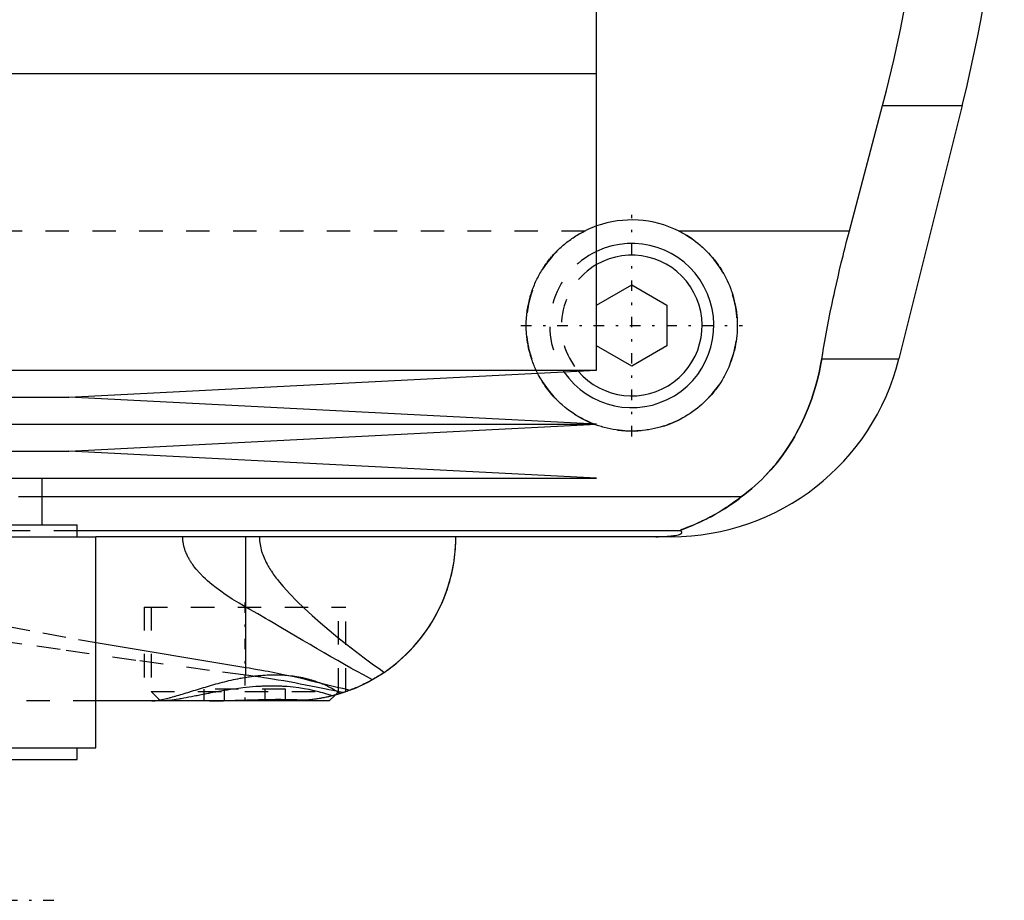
# Model space of a CAD drawing. Extents: x -90 to 90, y -137 to 442.
# Tile 4 of 10: x 20 to 62, y -76 to -38. Entities that reach past the tile are written whole.
import ezdxf

# ---------------------------------------------------------------- set-up
doc = ezdxf.new("R2010")
doc.units = 0
doc.linetypes.add('CENTER', pattern=[1.5, 0.45, -0.5, 0.05, -0.5])
doc.linetypes.add('DASHED', pattern=[2, 1, -1])
for name, color, linetype in [('AM_0', 7, 'CONTINUOUS'), ('AM_3', 7, 'DASHED'), ('AM_7', 7, 'CENTER')]:
    doc.layers.add(name, color=color, linetype=linetype)

msp = doc.modelspace()

# ---------------------------------------------------------------- linework, layer by layer
at = {"layer": 'AM_0', "color": 7, "linetype": 'CONTINUOUS'}
for p, q in [((45, -40.25), (45, -27.6)), ((-45, -40.25), (45, -40.25)), ((45, -52.9), (45, -40.25)), ((55.781, -46.968), (57.2, -41.616)), ((57.2, -41.616), (60.596, -41.616)), ((60.596, -41.616), (57.893, -52.426)), ((48.498, -46.968), (55.781, -46.968)), ((45, -50.134), (46.5, -49.268)), ((46.5, -49.268), (48, -50.134)), ((48, -50.134), (48, -51.866)), ((46.5, -52.732), (45, -51.866)), ((48, -51.866), (46.5, -52.732)), ((54.602, -52.426), (57.893, -52.426)), ((-45, -52.9), (45, -52.9)), ((22.5, -54.05), (45, -52.9)), ((-22.5, -54.05), (22.5, -54.05)), ((45, -55.2), (22.5, -54.05)), ((-45, -55.2), (45, -55.2)), ((22.5, -56.35), (45, -55.2)), ((-22.5, -56.35), (22.5, -56.35)), ((45, -57.5), (22.5, -56.35)), ((-45, -57.5), (45, -57.5)), ((21.35, -59.5), (21.35, -57.5)), ((51.173, -58.307), (21.35, -58.307)), ((10.44, -59.5), (22.85, -59.5)), ((22.85, -60), (22.85, -59.5)), ((10.504, -60), (23.65, -60)), ((48.569, -59.746), (22.85, -59.746)), ((23.65, -69), (23.65, -60)), ((48.192, -60), (23.65, -60)), ((30.043, -65.574), (30.043, -60)), ((23.665, -64.516), (30.043, -65.574)), ((33.6, -67), (33.848, -66.752)), ((34.233, -66.634), (34.069, -66.687)), ((33.6, -67), (23.682, -67)), ((10.504, -69), (23.65, -69)), ((22.85, -69.5), (22.85, -69)), ((10.44, -69.5), (22.85, -69.5))]:
    msp.add_line(p, q, dxfattribs=at)
for points in [[(57.2, -41.616, 0), (57.366, -40.978, 0), (57.676, -39.685, 0), (57.958, -38.376, 0), (58.088, -37.717, 0), (58.21, -37.055, 0), (58.431, -35.726, 0), (58.62, -34.395, 0), (58.777, -33.067, 0), (58.902, -31.746, 0), (58.995, -30.438, 0), (59.03, -29.791, 0), (59.057, -29.149, 0), (59.089, -27.883, 0), (59.094, -26.642, 0), (59.071, -25.384, 0), (59.018, -24.102, 0), (58.935, -22.799, 0), (58.882, -22.142, 0), (58.821, -21.482, 0), (58.674, -20.156, 0), (58.495, -18.825, 0), (58.394, -18.159, 0)], [(48.498, -46.968, 0), (48.557, -46.998, 0), (48.673, -47.059, 0), (48.786, -47.124, 0), (48.842, -47.158, 0), (48.898, -47.192, 0), (49.007, -47.263, 0), (49.113, -47.336, 0), (49.217, -47.413, 0), (49.318, -47.491, 0), (49.416, -47.573, 0), (49.464, -47.614, 0), (49.511, -47.656, 0), (49.603, -47.741, 0), (49.692, -47.828, 0), (49.778, -47.917, 0), (49.863, -48.01, 0), (49.946, -48.106, 0), (49.986, -48.155, 0), (50.026, -48.204, 0), (50.104, -48.306, 0), (50.18, -48.41, 0), (50.217, -48.463, 0), (50.253, -48.517, 0), (50.323, -48.626, 0), (50.39, -48.737, 0), (50.422, -48.794, 0), (50.454, -48.851, 0), (50.514, -48.966, 0), (50.572, -49.084, 0), (50.625, -49.203, 0), (50.676, -49.323, 0), (50.723, -49.445, 0), (50.745, -49.506, 0), (50.766, -49.568, 0), (50.806, -49.692, 0), (50.842, -49.816, 0), (50.874, -49.942, 0), (50.902, -50.067, 0), (50.927, -50.193, 0), (50.938, -50.256, 0), (50.948, -50.319, 0), (50.966, -50.444, 0), (50.979, -50.569, 0), (50.99, -50.694, 0), (50.996, -50.817, 0), (51, -50.94, 0), (51, -51, 0), (51, -51.061, 0), (50.996, -51.183, 0), (50.99, -51.306, 0), (50.979, -51.429, 0), (50.966, -51.553, 0), (50.949, -51.677, 0), (50.939, -51.739, 0), (50.928, -51.8, 0), (50.904, -51.924, 0), (50.876, -52.047, 0), (50.845, -52.17, 0), (50.811, -52.291, 0), (50.773, -52.412, 0), (50.752, -52.472, 0), (50.731, -52.532, 0), (50.686, -52.651, 0), (50.638, -52.768, 0), (50.613, -52.826, 0), (50.587, -52.884, 0), (50.532, -52.998, 0), (50.474, -53.111, 0), (50.444, -53.166, 0), (50.414, -53.221, 0), (50.35, -53.33, 0), (50.283, -53.436, 0), (50.214, -53.54, 0), (50.143, -53.642, 0), (50.068, -53.742, 0), (50.03, -53.79, 0), (49.992, -53.838, 0), (49.913, -53.933, 0), (49.832, -54.024, 0), (49.75, -54.113, 0), (49.666, -54.198, 0), (49.579, -54.281, 0), (49.535, -54.322, 0), (49.49, -54.363, 0), (49.397, -54.443, 0), (49.302, -54.521, 0), (49.203, -54.597, 0), (49.102, -54.671, 0), (48.998, -54.743, 0), (48.945, -54.778, 0), (48.892, -54.812, 0), (48.783, -54.878, 0), (48.672, -54.941, 0), (48.559, -55.001, 0), (48.444, -55.059, 0), (48.326, -55.113, 0), (48.267, -55.138, 0), (48.208, -55.163, 0), (48.087, -55.211, 0), (47.966, -55.255, 0), (47.843, -55.295, 0), (47.718, -55.332, 0), (47.594, -55.365, 0), (47.531, -55.38, 0), (47.468, -55.395, 0), (47.342, -55.421, 0), (47.215, -55.443, 0), (47.152, -55.453, 0), (47.089, -55.461, 0), (46.962, -55.476, 0), (46.836, -55.487, 0), (46.773, -55.492, 0), (46.71, -55.495, 0), (46.586, -55.499, 0), (46.461, -55.5, 0), (46.337, -55.497, 0), (46.212, -55.491, 0), (46.086, -55.481, 0), (46.022, -55.475, 0), (45.959, -55.467, 0), (45.833, -55.45, 0), (45.706, -55.429, 0), (45.58, -55.405, 0), (45.454, -55.377, 0), (45.329, -55.345, 0), (45.266, -55.328, 0), (45.204, -55.309, 0), (45.081, -55.27, 0), (44.959, -55.228, 0), (44.898, -55.205, 0)], [(54.602, -52.426, 0), (54.628, -52.273, 0), (54.68, -51.966, 0), (54.735, -51.66, 0), (54.762, -51.506, 0), (54.79, -51.353, 0), (54.848, -51.047, 0), (54.907, -50.741, 0), (54.968, -50.435, 0), (55.031, -50.131, 0), (55.095, -49.827, 0), (55.128, -49.676, 0), (55.161, -49.525, 0), (55.227, -49.223, 0), (55.296, -48.924, 0), (55.365, -48.626, 0), (55.436, -48.327, 0), (55.51, -48.027, 0), (55.547, -47.877, 0), (55.585, -47.726, 0), (55.662, -47.424, 0), (55.741, -47.12, 0), (55.781, -46.968, 0)], [(51.173, -58.307, 0), (51.326, -58.19, 0), (51.623, -57.947, 0), (51.906, -57.692, 0), (52.043, -57.559, 0), (52.177, -57.423, 0), (52.435, -57.143, 0), (52.681, -56.852, 0), (52.913, -56.549, 0), (53.132, -56.236, 0), (53.337, -55.912, 0), (53.435, -55.746, 0), (53.53, -55.578, 0), (53.708, -55.236, 0), (53.873, -54.885, 0), (54.024, -54.526, 0), (54.161, -54.159, 0), (54.284, -53.785, 0), (54.34, -53.595, 0), (54.393, -53.404, 0), (54.487, -53.017, 0), (54.568, -52.624, 0), (54.602, -52.426, 0)], [(44.867, -55.193, 0), (44.779, -55.158, 0), (44.606, -55.082, 0), (44.437, -54.999, 0), (44.354, -54.955, 0), (44.272, -54.91, 0), (44.112, -54.814, 0), (43.957, -54.712, 0), (43.807, -54.605, 0), (43.664, -54.494, 0), (43.526, -54.377, 0), (43.46, -54.318, 0), (43.396, -54.258, 0), (43.271, -54.134, 0), (43.15, -54.005, 0), (43.033, -53.869, 0), (42.921, -53.728, 0), (42.814, -53.581, 0), (42.762, -53.506, 0), (42.712, -53.429, 0), (42.616, -53.272, 0), (42.526, -53.111, 0), (42.483, -53.029, 0)], [(48.569, -59.746, 0), (48.568, -59.745, 0), (48.567, -59.743, 0), (48.567, -59.741, 0), (48.567, -59.74, 0), (48.568, -59.739, 0), (48.57, -59.736, 0), (48.574, -59.733, 0), (48.578, -59.73, 0), (48.584, -59.727, 0), (48.591, -59.723, 0), (48.594, -59.721, 0), (48.598, -59.719, 0), (48.607, -59.715, 0), (48.617, -59.71, 0), (48.627, -59.706, 0), (48.638, -59.701, 0), (48.65, -59.696, 0), (48.657, -59.693, 0), (48.663, -59.69, 0), (48.677, -59.685, 0), (48.691, -59.679, 0), (48.698, -59.676, 0), (48.705, -59.673, 0), (48.72, -59.667, 0), (48.736, -59.661, 0), (48.744, -59.658, 0), (48.752, -59.655, 0), (48.769, -59.648, 0), (48.786, -59.641, 0), (48.804, -59.634, 0), (48.822, -59.627, 0), (48.841, -59.62, 0), (48.85, -59.616, 0), (48.86, -59.613, 0), (48.879, -59.605, 0), (48.899, -59.597, 0), (48.97, -59.569, 0), (49.095, -59.517, 0), (49.231, -59.459, 0), (49.381, -59.393, 0), (49.46, -59.356, 0), (49.542, -59.317, 0), (49.715, -59.232, 0), (49.897, -59.136, 0), (50.088, -59.03, 0), (50.285, -58.915, 0), (50.482, -58.793, 0), (50.581, -58.728, 0), (50.68, -58.663, 0), (50.878, -58.525, 0), (51.075, -58.381, 0), (51.173, -58.307, 0)], [(34.484, -66.545, 0), (34.742, -66.441, 0), (35.22, -66.216, 0), (35.664, -65.965, 0), (35.877, -65.829, 0), (36.083, -65.686, 0), (36.476, -65.382, 0), (36.842, -65.055, 0), (37.18, -64.708, 0), (37.49, -64.343, 0), (37.771, -63.962, 0), (37.901, -63.766, 0), (38.023, -63.567, 0), (38.245, -63.162, 0), (38.438, -62.747, 0), (38.602, -62.326, 0), (38.737, -61.901, 0), (38.843, -61.475, 0), (38.885, -61.261, 0), (38.921, -61.048, 0), (38.972, -60.625, 0), (38.997, -60.207, 0), (39, -60, 0)], [(35.945, -65.783, 0), (36.114, -65.664, 0), (36.438, -65.414, 0), (36.744, -65.148, 0), (36.89, -65.009, 0), (37.031, -64.867, 0), (37.299, -64.574, 0), (37.548, -64.269, 0), (37.777, -63.954, 0), (37.986, -63.629, 0), (38.175, -63.297, 0), (38.262, -63.128, 0), (38.344, -62.958, 0), (38.494, -62.614, 0), (38.623, -62.266, 0), (38.733, -61.916, 0), (38.823, -61.564, 0), (38.894, -61.212, 0), (38.923, -61.037, 0), (38.947, -60.862, 0), (38.981, -60.514, 0), (38.998, -60.17, 0), (39, -60, 0)], [(47.523, -60, 0), (47.528, -60, 0), (47.537, -60, 0), (47.546, -60, 0), (47.551, -60, 0), (47.556, -60, 0), (47.565, -60, 0), (47.575, -60, 0), (47.584, -60, 0), (47.594, -60, 0), (47.603, -60, 0), (47.608, -60, 0), (47.612, -60, 0), (47.622, -60, 0), (47.631, -59.999, 0), (47.64, -59.999, 0), (47.648, -59.999, 0), (47.657, -59.999, 0), (47.661, -59.999, 0), (47.665, -59.999, 0), (47.674, -59.999, 0), (47.682, -59.999, 0), (47.687, -59.999, 0), (47.691, -59.999, 0), (47.7, -59.998, 0), (47.708, -59.998, 0), (47.713, -59.998, 0), (47.717, -59.998, 0), (47.726, -59.998, 0), (47.734, -59.998, 0), (47.743, -59.997, 0), (47.751, -59.997, 0), (47.759, -59.997, 0), (47.763, -59.997, 0), (47.767, -59.997, 0), (47.775, -59.997, 0), (47.783, -59.996, 0), (47.791, -59.996, 0), (47.798, -59.996, 0), (47.805, -59.996, 0), (47.809, -59.996, 0), (47.812, -59.995, 0), (47.82, -59.995, 0), (47.827, -59.995, 0), (47.834, -59.995, 0), (47.842, -59.994, 0), (47.849, -59.994, 0), (47.852, -59.994, 0), (47.856, -59.994, 0), (47.863, -59.994, 0), (47.87, -59.993, 0), (47.894, -59.992, 0), (47.933, -59.99, 0), (47.95, -59.989, 0), (47.967, -59.989, 0), (47.999, -59.987, 0), (48.03, -59.984, 0), (48.06, -59.982, 0), (48.088, -59.98, 0), (48.115, -59.978, 0), (48.128, -59.977, 0), (48.14, -59.975, 0), (48.164, -59.973, 0), (48.187, -59.971, 0), (48.198, -59.97, 0), (48.209, -59.968, 0), (48.229, -59.966, 0), (48.248, -59.964, 0), (48.257, -59.963, 0), (48.265, -59.961, 0), (48.282, -59.959, 0), (48.298, -59.957, 0), (48.351, -59.948, 0), (48.428, -59.933, 0), (48.489, -59.918, 0), (48.536, -59.903, 0), (48.571, -59.888, 0), (48.585, -59.881, 0), (48.597, -59.874, 0), (48.615, -59.859, 0), (48.627, -59.844, 0), (48.633, -59.83, 0), (48.633, -59.815, 0), (48.628, -59.799, 0), (48.623, -59.792, 0), (48.617, -59.784, 0), (48.601, -59.769, 0), (48.581, -59.754, 0), (48.569, -59.746, 0)], [(30.043, -65.574, 0), (30.181, -65.595, 0), (30.456, -65.641, 0), (30.727, -65.688, 0), (30.861, -65.713, 0), (30.995, -65.738, 0), (31.26, -65.789, 0), (31.521, -65.842, 0), (31.78, -65.897, 0), (32.034, -65.952, 0), (32.285, -66.009, 0), (32.41, -66.037, 0), (32.533, -66.066, 0), (32.777, -66.124, 0), (33.017, -66.181, 0), (33.253, -66.239, 0), (33.486, -66.296, 0), (33.715, -66.353, 0), (33.828, -66.382, 0), (33.939, -66.409, 0), (34.16, -66.464, 0), (34.377, -66.518, 0), (34.484, -66.545, 0)], [(35.945, -65.783, 0), (35.901, -65.812, 0), (35.814, -65.87, 0), (35.726, -65.926, 0), (35.682, -65.953, 0), (35.638, -65.981, 0), (35.549, -66.034, 0), (35.459, -66.086, 0), (35.369, -66.136, 0), (35.278, -66.185, 0), (35.187, -66.233, 0), (35.141, -66.256, 0), (35.095, -66.279, 0), (35.003, -66.323, 0), (34.91, -66.366, 0), (34.817, -66.408, 0), (34.724, -66.448, 0), (34.63, -66.487, 0), (34.583, -66.506, 0), (34.535, -66.525, 0), (34.441, -66.561, 0), (34.346, -66.595, 0), (34.298, -66.612, 0)], [(34.484, -66.545, 0), (34.436, -66.562, 0), (34.34, -66.597, 0), (34.244, -66.63, 0), (34.196, -66.647, 0), (34.148, -66.662, 0), (34.051, -66.693, 0), (33.954, -66.722, 0), (33.857, -66.749, 0), (33.76, -66.775, 0), (33.662, -66.8, 0), (33.613, -66.812, 0), (33.564, -66.823, 0), (33.466, -66.845, 0), (33.368, -66.865, 0), (33.269, -66.884, 0), (33.17, -66.901, 0), (33.072, -66.917, 0), (33.022, -66.925, 0), (32.973, -66.932, 0), (32.874, -66.945, 0), (32.775, -66.957, 0), (32.725, -66.962, 0)], [(34.3, -66.611, 0), (34.3, -66.611, 0), (34.297, -66.612, 0), (34.292, -66.614, 0), (34.288, -66.616, 0), (34.284, -66.617, 0), (34.273, -66.621, 0), (34.259, -66.626, 0), (34.242, -66.631, 0), (34.223, -66.638, 0), (34.201, -66.645, 0), (34.188, -66.649, 0), (34.175, -66.653, 0), (34.147, -66.662, 0), (34.117, -66.672, 0), (34.083, -66.683, 0), (34.046, -66.694, 0), (34.007, -66.706, 0), (33.987, -66.712, 0), (33.965, -66.718, 0), (33.921, -66.731, 0), (33.873, -66.745, 0), (33.849, -66.751, 0)], [(34.298, -66.612, 0), (34.296, -66.613, 0), (34.291, -66.615, 0), (34.283, -66.617, 0), (34.278, -66.619, 0), (34.272, -66.621, 0), (34.26, -66.625, 0), (34.245, -66.63, 0), (34.227, -66.636, 0), (34.207, -66.643, 0), (34.184, -66.65, 0), (34.172, -66.654, 0), (34.159, -66.659, 0), (34.132, -66.667, 0), (34.102, -66.677, 0), (34.07, -66.687, 0), (34.035, -66.698, 0), (33.998, -66.709, 0), (33.978, -66.715, 0), (33.959, -66.72, 0), (33.917, -66.732, 0), (33.873, -66.745, 0), (33.85, -66.751, 0)], [(28.494, -67, 0), (28.611, -67, 0), (28.848, -66.997, 0), (29.09, -66.991, 0), (29.212, -66.988, 0), (29.335, -66.984, 0), (29.583, -66.976, 0), (29.831, -66.968, 0), (30.08, -66.959, 0), (30.329, -66.951, 0), (30.577, -66.944, 0), (30.701, -66.942, 0), (30.824, -66.939, 0), (31.068, -66.935, 0), (31.308, -66.933, 0), (31.544, -66.933, 0), (31.774, -66.935, 0), (31.997, -66.938, 0), (32.107, -66.941, 0), (32.215, -66.944, 0), (32.425, -66.95, 0), (32.627, -66.958, 0), (32.725, -66.962, 0)]]:
    msp.add_polyline3d(points, dxfattribs=at)
for centre, radius, start, end in [((2.388, -27.062), 60, 345.96216, 8.53297), ((46.5, -51), 4.5, 63.6372, 109.4712), ((46.5, -51), 3.5, 214.2765, 115.3769), ((46.5, -51), 3, 220.2978, 120), ((48.192, -50), 10, 270, 345.9622)]:
    msp.add_arc(centre, radius, start, end, dxfattribs=at)
at = {"layer": 'AM_3', "color": 6, "linetype": 'DASHED'}
for p, q in [((-44.502, -46.968), (44.502, -46.968)), ((44.898, -55.205), (44.867, -55.193)), ((21.35, -58.307), (-21.35, -58.307)), ((22.85, -59.746), (-22.85, -59.746)), ((30.043, -63.007), (30.043, -60)), ((30.043, -65.905), (30.043, -60)), ((25.7, -63), (25.7, -67)), ((25.7, -63), (34.3, -63)), ((26, -63), (26, -66.6)), ((34, -66.6), (34, -63)), ((34.3, -66.611), (34.3, -63)), ((26, -66.6), (26.4, -67)), ((26, -66.6), (34, -66.6)), ((28.268, -67), (28.268, -66.5)), ((31.732, -66.5), (28.268, -66.5)), ((29.134, -67), (29.134, -66.5)), ((30.866, -67), (30.866, -66.5)), ((31.732, -67), (31.732, -66.5)), ((33.849, -66.751), (33.722, -66.785)), ((33.848, -66.752), (34, -66.6)), ((34.3, -66.611), (34.233, -66.634)), ((23.682, -67), (-23.682, -67)), ((31.733, -66.983), (29.343, -67)), ((32.376, -66.99), (31.733, -66.983))]:
    msp.add_line(p, q, dxfattribs=at)
for points in [[(42.483, -53.029, 0), (42.469, -53, 0), (42.44, -52.941, 0), (42.412, -52.882, 0), (42.399, -52.852, 0), (42.385, -52.822, 0), (42.359, -52.762, 0), (42.334, -52.702, 0), (42.31, -52.641, 0), (42.286, -52.58, 0), (42.264, -52.518, 0), (42.253, -52.487, 0), (42.242, -52.456, 0), (42.221, -52.394, 0), (42.202, -52.332, 0), (42.183, -52.269, 0), (42.165, -52.206, 0), (42.148, -52.143, 0), (42.139, -52.111, 0), (42.131, -52.08, 0), (42.116, -52.016, 0), (42.102, -51.953, 0), (42.095, -51.921, 0), (42.089, -51.889, 0), (42.076, -51.825, 0), (42.065, -51.762, 0), (42.06, -51.73, 0), (42.054, -51.698, 0), (42.045, -51.634, 0), (42.036, -51.57, 0), (42.029, -51.506, 0), (42.022, -51.442, 0), (42.016, -51.378, 0), (42.013, -51.347, 0), (42.011, -51.315, 0), (42.007, -51.251, 0), (42.004, -51.188, 0), (42.002, -51.125, 0), (42, -51.062, 0), (42, -50.999, 0), (42, -50.968, 0), (42, -50.936, 0), (42.002, -50.873, 0), (42.004, -50.81, 0), (42.007, -50.746, 0), (42.011, -50.682, 0), (42.016, -50.618, 0), (42.019, -50.586, 0), (42.022, -50.553, 0), (42.029, -50.489, 0), (42.037, -50.424, 0), (42.046, -50.359, 0), (42.056, -50.294, 0), (42.066, -50.23, 0), (42.072, -50.197, 0), (42.078, -50.165, 0), (42.091, -50.1, 0), (42.105, -50.035, 0), (42.119, -49.97, 0), (42.135, -49.905, 0), (42.152, -49.84, 0), (42.161, -49.808, 0), (42.17, -49.776, 0), (42.188, -49.712, 0), (42.208, -49.647, 0), (42.218, -49.615, 0), (42.229, -49.584, 0), (42.25, -49.52, 0), (42.273, -49.456, 0), (42.285, -49.425, 0), (42.297, -49.393, 0), (42.321, -49.331, 0), (42.347, -49.268, 0), (42.373, -49.206, 0), (42.4, -49.144, 0), (42.429, -49.083, 0), (42.443, -49.053, 0), (42.458, -49.022, 0), (42.488, -48.962, 0), (42.519, -48.902, 0), (42.551, -48.843, 0), (42.583, -48.784, 0), (42.617, -48.726, 0), (42.634, -48.697, 0), (42.651, -48.668, 0), (42.687, -48.611, 0), (42.723, -48.554, 0), (42.759, -48.498, 0), (42.797, -48.443, 0), (42.835, -48.389, 0), (42.855, -48.362, 0), (42.874, -48.335, 0), (42.914, -48.282, 0), (42.954, -48.229, 0), (42.995, -48.178, 0), (43.037, -48.127, 0), (43.079, -48.077, 0), (43.1, -48.052, 0), (43.122, -48.027, 0), (43.165, -47.979, 0), (43.209, -47.931, 0), (43.253, -47.884, 0), (43.298, -47.838, 0), (43.343, -47.793, 0), (43.366, -47.771, 0), (43.389, -47.748, 0), (43.436, -47.704, 0), (43.484, -47.66, 0), (43.508, -47.639, 0), (43.533, -47.617, 0), (43.582, -47.574, 0), (43.632, -47.532, 0), (43.658, -47.511, 0), (43.683, -47.491, 0), (43.735, -47.45, 0), (43.788, -47.409, 0), (43.841, -47.37, 0), (43.895, -47.331, 0), (43.95, -47.292, 0), (43.978, -47.273, 0), (44.005, -47.255, 0), (44.062, -47.218, 0), (44.118, -47.182, 0), (44.176, -47.147, 0), (44.234, -47.112, 0), (44.292, -47.079, 0), (44.322, -47.062, 0), (44.351, -47.046, 0), (44.411, -47.014, 0), (44.471, -46.983, 0), (44.502, -46.968, 0)], [(54.602, -52.426, 0), (54.568, -52.624, 0), (54.487, -53.017, 0), (54.393, -53.404, 0), (54.34, -53.595, 0), (54.284, -53.785, 0), (54.161, -54.159, 0), (54.024, -54.526, 0), (53.873, -54.885, 0), (53.708, -55.236, 0), (53.529, -55.579, 0), (53.435, -55.747, 0), (53.337, -55.912, 0), (53.131, -56.236, 0), (52.912, -56.55, 0), (52.68, -56.852, 0), (52.435, -57.144, 0), (52.177, -57.424, 0), (52.043, -57.559, 0), (51.906, -57.692, 0), (51.622, -57.947, 0), (51.326, -58.19, 0), (51.173, -58.307, 0)], [(51.173, -58.307, 0), (51.062, -58.391, 0), (50.845, -58.549, 0), (50.632, -58.694, 0), (50.529, -58.762, 0), (50.427, -58.828, 0), (50.228, -58.949, 0), (50.037, -59.06, 0), (49.854, -59.159, 0), (49.681, -59.249, 0), (49.517, -59.329, 0), (49.439, -59.366, 0), (49.364, -59.401, 0), (49.221, -59.464, 0), (49.09, -59.52, 0), (48.964, -59.571, 0), (48.894, -59.599, 0), (48.875, -59.606, 0), (48.856, -59.614, 0), (48.847, -59.618, 0), (48.838, -59.621, 0), (48.82, -59.628, 0), (48.802, -59.635, 0), (48.785, -59.642, 0), (48.768, -59.649, 0), (48.751, -59.655, 0), (48.743, -59.658, 0), (48.735, -59.662, 0), (48.719, -59.668, 0), (48.704, -59.674, 0), (48.697, -59.677, 0), (48.69, -59.68, 0), (48.676, -59.685, 0), (48.662, -59.691, 0), (48.656, -59.693, 0), (48.65, -59.696, 0), (48.638, -59.701, 0), (48.627, -59.706, 0), (48.616, -59.711, 0), (48.607, -59.715, 0), (48.598, -59.719, 0), (48.594, -59.721, 0), (48.59, -59.723, 0), (48.584, -59.727, 0), (48.578, -59.73, 0), (48.574, -59.733, 0), (48.57, -59.736, 0), (48.568, -59.739, 0), (48.567, -59.74, 0), (48.567, -59.741, 0), (48.567, -59.743, 0), (48.568, -59.745, 0), (48.569, -59.746, 0)], [(30.043, -63.007, 0), (29.947, -62.953, 0), (29.754, -62.84, 0), (29.557, -62.72, 0), (29.459, -62.658, 0), (29.36, -62.595, 0), (29.163, -62.464, 0), (28.969, -62.327, 0), (28.777, -62.184, 0), (28.592, -62.036, 0), (28.413, -61.882, 0), (28.326, -61.804, 0), (28.242, -61.724, 0), (28.081, -61.56, 0), (27.929, -61.388, 0), (27.844, -61.282, 0), (27.821, -61.251, 0), (27.797, -61.219, 0), (27.786, -61.203, 0), (27.775, -61.188, 0), (27.752, -61.155, 0), (27.73, -61.123, 0), (27.708, -61.091, 0), (27.687, -61.058, 0), (27.666, -61.024, 0), (27.656, -61.008, 0), (27.646, -60.991, 0), (27.626, -60.957, 0), (27.607, -60.923, 0), (27.588, -60.888, 0), (27.57, -60.854, 0), (27.552, -60.819, 0), (27.544, -60.801, 0), (27.535, -60.783, 0), (27.519, -60.748, 0), (27.503, -60.712, 0), (27.495, -60.694, 0), (27.488, -60.675, 0), (27.473, -60.639, 0), (27.459, -60.602, 0), (27.453, -60.583, 0), (27.446, -60.565, 0), (27.434, -60.527, 0), (27.422, -60.49, 0), (27.412, -60.451, 0), (27.402, -60.413, 0), (27.392, -60.374, 0), (27.388, -60.355, 0), (27.384, -60.335, 0), (27.377, -60.296, 0), (27.37, -60.257, 0), (27.365, -60.218, 0), (27.36, -60.179, 0), (27.356, -60.139, 0), (27.355, -60.119, 0), (27.353, -60.1, 0), (27.351, -60.06, 0), (27.35, -60.02, 0), (27.35, -60, 0)], [(30.621, -60, 0), (30.621, -60.038, 0), (30.624, -60.113, 0), (30.629, -60.187, 0), (30.633, -60.225, 0), (30.638, -60.262, 0), (30.648, -60.335, 0), (30.662, -60.409, 0), (30.678, -60.482, 0), (30.696, -60.554, 0), (30.717, -60.626, 0), (30.728, -60.661, 0), (30.74, -60.697, 0), (30.765, -60.767, 0), (30.791, -60.836, 0), (30.82, -60.904, 0), (30.849, -60.971, 0), (30.881, -61.037, 0), (30.897, -61.07, 0), (30.914, -61.103, 0), (30.948, -61.167, 0), (30.983, -61.23, 0), (31.001, -61.262, 0), (31.019, -61.293, 0), (31.056, -61.354, 0), (31.094, -61.415, 0), (31.113, -61.445, 0), (31.133, -61.476, 0), (31.173, -61.536, 0), (31.214, -61.595, 0), (31.256, -61.654, 0), (31.299, -61.713, 0), (31.342, -61.771, 0), (31.364, -61.799, 0), (31.386, -61.828, 0), (31.431, -61.884, 0), (31.476, -61.94, 0), (31.635, -62.131, 0), (31.913, -62.439, 0), (32.21, -62.744, 0), (32.53, -63.053, 0), (32.697, -63.208, 0), (32.869, -63.364, 0), (33.225, -63.677, 0), (33.592, -63.988, 0), (33.969, -64.297, 0), (34.347, -64.599, 0), (34.719, -64.887, 0), (34.902, -65.026, 0), (35.083, -65.162, 0), (35.436, -65.422, 0), (35.778, -65.666, 0), (35.945, -65.783, 0)], [(35.437, -66.098, 0), (35.311, -66.032, 0), (35.053, -65.894, 0), (34.789, -65.75, 0), (34.654, -65.675, 0), (34.518, -65.6, 0), (34.243, -65.444, 0), (33.961, -65.284, 0), (33.674, -65.119, 0), (33.382, -64.95, 0), (33.085, -64.777, 0), (32.935, -64.689, 0), (32.783, -64.6, 0), (32.477, -64.42, 0), (32.166, -64.237, 0), (31.85, -64.052, 0), (31.53, -63.865, 0), (31.206, -63.675, 0), (31.043, -63.58, 0), (30.879, -63.485, 0), (30.547, -63.294, 0), (30.212, -63.103, 0), (30.043, -63.007, 0)], [(19.843, -63.821, 0), (21.382, -64.105, 0), (22.907, -64.381, 0), (23.665, -64.516, 0)], [(30.043, -65.905, 0), (28.496, -65.704, 0), (25.344, -65.272, 0), (22.121, -64.813, 0), (20.484, -64.576, 0), (18.832, -64.338, 0)], [(26.032, -67, 0), (26.051, -67, 0), (26.091, -66.998, 0), (26.132, -66.996, 0), (26.154, -66.994, 0), (26.176, -66.992, 0), (26.222, -66.987, 0), (26.27, -66.98, 0), (26.319, -66.972, 0), (26.371, -66.963, 0), (26.424, -66.953, 0), (26.452, -66.948, 0), (26.479, -66.942, 0), (26.536, -66.93, 0), (26.595, -66.916, 0), (26.655, -66.901, 0), (26.717, -66.886, 0), (26.78, -66.87, 0), (26.812, -66.861, 0), (26.845, -66.852, 0), (26.911, -66.834, 0), (26.979, -66.815, 0), (27.013, -66.805, 0), (27.048, -66.795, 0), (27.119, -66.774, 0), (27.19, -66.753, 0), (27.227, -66.742, 0), (27.264, -66.731, 0), (27.338, -66.709, 0), (27.414, -66.686, 0), (27.491, -66.662, 0), (27.569, -66.638, 0), (27.648, -66.613, 0), (27.688, -66.601, 0), (27.728, -66.588, 0), (27.81, -66.563, 0), (27.892, -66.538, 0), (27.975, -66.512, 0), (28.06, -66.486, 0), (28.145, -66.46, 0), (28.188, -66.447, 0), (28.231, -66.434, 0), (28.318, -66.408, 0), (28.406, -66.382, 0), (28.494, -66.356, 0), (28.584, -66.331, 0), (28.674, -66.305, 0), (28.719, -66.292, 0), (28.765, -66.28, 0), (28.856, -66.255, 0), (28.948, -66.23, 0), (29.041, -66.206, 0), (29.134, -66.182, 0), (29.228, -66.159, 0), (29.275, -66.148, 0), (29.322, -66.137, 0), (29.417, -66.115, 0), (29.512, -66.094, 0), (29.607, -66.073, 0), (29.703, -66.054, 0), (29.799, -66.035, 0), (29.847, -66.026, 0), (29.895, -66.017, 0), (29.991, -66, 0), (30.088, -65.984, 0), (30.136, -65.976, 0), (30.185, -65.969, 0), (30.282, -65.955, 0), (30.379, -65.943, 0), (30.427, -65.937, 0), (30.476, -65.931, 0), (30.573, -65.921, 0), (30.67, -65.912, 0), (30.766, -65.904, 0), (30.862, -65.898, 0), (30.958, -65.893, 0), (31.005, -65.891, 0), (31.053, -65.889, 0), (31.147, -65.887, 0), (31.24, -65.886, 0), (31.333, -65.886, 0), (31.425, -65.888, 0), (31.516, -65.891, 0), (31.562, -65.893, 0), (31.607, -65.896, 0), (31.697, -65.901, 0), (31.786, -65.909, 0), (31.874, -65.917, 0), (31.961, -65.927, 0), (32.048, -65.938, 0), (32.091, -65.944, 0), (32.133, -65.95, 0), (32.217, -65.963, 0), (32.3, -65.978, 0), (32.381, -65.993, 0), (32.461, -66.01, 0), (32.539, -66.027, 0), (32.578, -66.036, 0), (32.617, -66.046, 0), (32.692, -66.065, 0), (32.766, -66.085, 0), (32.839, -66.106, 0), (32.91, -66.128, 0), (32.98, -66.15, 0), (33.014, -66.161, 0), (33.048, -66.173, 0), (33.114, -66.196, 0), (33.179, -66.22, 0), (33.211, -66.232, 0), (33.242, -66.245, 0), (33.304, -66.269, 0), (33.364, -66.294, 0), (33.393, -66.307, 0), (33.422, -66.32, 0), (33.479, -66.346, 0), (33.534, -66.371, 0), (33.587, -66.397, 0), (33.639, -66.423, 0), (33.688, -66.449, 0), (33.713, -66.462, 0), (33.736, -66.475, 0), (33.782, -66.501, 0), (33.827, -66.527, 0), (33.869, -66.552, 0), (33.91, -66.578, 0), (33.948, -66.603, 0), (33.967, -66.615, 0), (33.985, -66.628, 0), (34.02, -66.652, 0), (34.053, -66.676, 0), (34.069, -66.687, 0)], [(34.197, -66.646, 0), (34.096, -66.626, 0), (33.892, -66.585, 0), (33.684, -66.543, 0), (33.578, -66.522, 0), (33.472, -66.5, 0), (33.256, -66.457, 0), (33.037, -66.413, 0), (32.815, -66.369, 0), (32.59, -66.325, 0), (32.361, -66.281, 0), (32.246, -66.259, 0), (32.13, -66.237, 0), (31.895, -66.194, 0), (31.658, -66.152, 0), (31.417, -66.11, 0), (31.173, -66.07, 0), (30.927, -66.03, 0), (30.803, -66.011, 0), (30.678, -65.992, 0), (30.426, -65.956, 0), (30.171, -65.922, 0), (30.043, -65.905, 0)], [(28.268, -66.718, 0), (28.206, -66.731, 0), (28.083, -66.755, 0), (27.962, -66.779, 0), (27.903, -66.791, 0), (27.844, -66.802, 0), (27.727, -66.825, 0), (27.613, -66.847, 0), (27.501, -66.868, 0), (27.391, -66.887, 0), (27.284, -66.906, 0), (27.231, -66.915, 0), (27.179, -66.923, 0), (27.078, -66.939, 0), (26.979, -66.954, 0), (26.882, -66.966, 0), (26.789, -66.977, 0), (26.699, -66.986, 0), (26.655, -66.99, 0), (26.613, -66.993, 0), (26.53, -66.997, 0), (26.45, -67, 0), (26.412, -67, 0)], [(29.499, -66.5, 0), (29.464, -66.505, 0), (29.393, -66.516, 0), (29.322, -66.527, 0), (29.287, -66.533, 0), (29.252, -66.538, 0), (29.182, -66.55, 0), (29.112, -66.562, 0), (29.043, -66.573, 0), (28.973, -66.586, 0), (28.904, -66.598, 0), (28.87, -66.604, 0), (28.836, -66.61, 0), (28.768, -66.623, 0), (28.7, -66.635, 0), (28.632, -66.648, 0), (28.565, -66.661, 0), (28.498, -66.674, 0), (28.465, -66.68, 0), (28.432, -66.686, 0), (28.366, -66.699, 0), (28.301, -66.712, 0), (28.268, -66.718, 0)], [(33.722, -66.785, 0), (33.651, -66.761, 0), (33.497, -66.712, 0), (33.33, -66.662, 0), (33.241, -66.637, 0), (33.149, -66.613, 0), (32.954, -66.565, 0), (32.747, -66.521, 0), (32.528, -66.48, 0), (32.298, -66.445, 0), (32.059, -66.415, 0), (31.936, -66.403, 0), (31.81, -66.392, 0), (31.662, -66.382, 0), (31.619, -66.38, 0), (31.575, -66.378, 0), (31.554, -66.377, 0), (31.532, -66.376, 0), (31.488, -66.374, 0), (31.444, -66.372, 0), (31.4, -66.371, 0), (31.356, -66.37, 0), (31.312, -66.369, 0), (31.289, -66.369, 0), (31.267, -66.368, 0), (31.222, -66.368, 0), (31.177, -66.368, 0), (31.132, -66.368, 0), (31.087, -66.368, 0), (31.042, -66.368, 0), (31.019, -66.369, 0), (30.996, -66.369, 0), (30.951, -66.37, 0), (30.905, -66.371, 0), (30.86, -66.372, 0), (30.814, -66.374, 0), (30.768, -66.376, 0), (30.745, -66.377, 0), (30.722, -66.378, 0), (30.677, -66.38, 0), (30.631, -66.382, 0), (30.47, -66.392, 0), (30.331, -66.403, 0), (30.193, -66.415, 0), (29.915, -66.445, 0), (29.638, -66.48, 0), (29.499, -66.5, 0)], [(33.85, -66.751, 0), (33.816, -66.76, 0), (33.743, -66.779, 0), (33.666, -66.799, 0), (33.626, -66.809, 0), (33.585, -66.818, 0), (33.5, -66.837, 0), (33.411, -66.856, 0), (33.318, -66.875, 0), (33.222, -66.893, 0), (33.123, -66.909, 0), (33.073, -66.917, 0), (33.022, -66.925, 0), (32.917, -66.94, 0), (32.808, -66.953, 0), (32.694, -66.966, 0), (32.576, -66.976, 0), (32.454, -66.985, 0), (32.392, -66.989, 0), (32.328, -66.992, 0), (32.199, -66.997, 0), (32.067, -67, 0), (32, -67, 0)], [(33.85, -66.751, 0), (33.821, -66.759, 0), (33.761, -66.775, 0), (33.698, -66.791, 0), (33.665, -66.799, 0), (33.631, -66.807, 0), (33.562, -66.824, 0), (33.489, -66.84, 0), (33.414, -66.856, 0), (33.337, -66.871, 0), (33.257, -66.886, 0), (33.216, -66.894, 0), (33.175, -66.901, 0), (33.091, -66.914, 0), (33.005, -66.927, 0), (32.917, -66.94, 0), (32.825, -66.951, 0), (32.731, -66.962, 0), (32.682, -66.967, 0), (32.633, -66.971, 0), (32.532, -66.98, 0), (32.429, -66.987, 0), (32.376, -66.99, 0)]]:
    msp.add_polyline3d(points, dxfattribs=at)
for radius, start, end in [(4.5, 109.4712, 63.6372), (3.5, 115.3769, 214.2765), (3, 120, 220.2978)]:
    msp.add_arc((46.5, -51), radius, start, end, dxfattribs=at)
at = {"layer": 'AM_7', "color": 4, "linetype": 'CENTER'}
for p, q in [((46.5, -55.725), (46.5, -46.275)), ((41.775, -51), (51.225, -51)), ((30, -62.8), (30, -67.2)), ((-22, -75.5), (22, -75.5))]:
    msp.add_line(p, q, dxfattribs=at)

doc.saveas('drawing.dxf')
